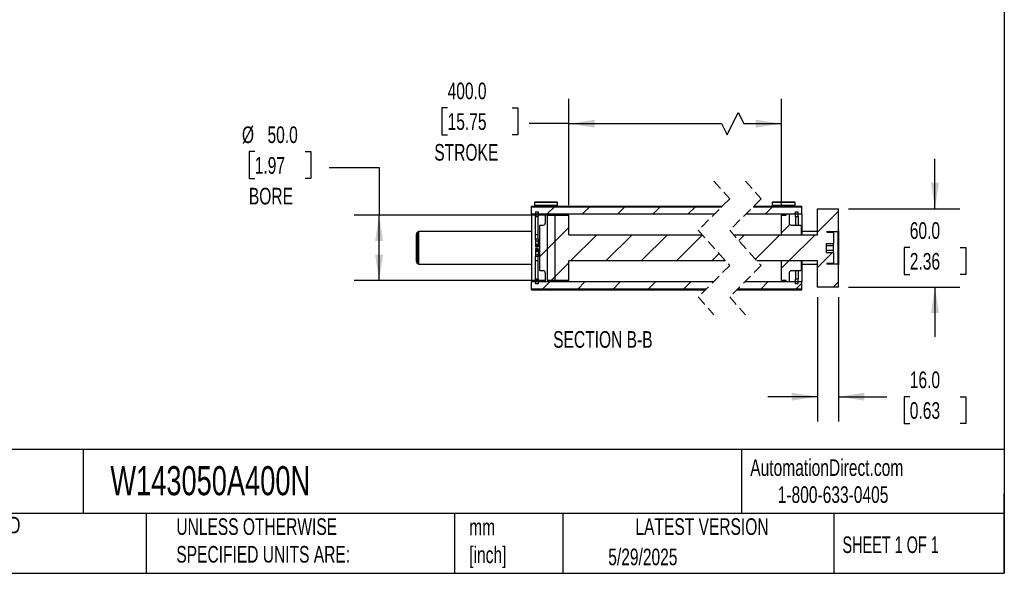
# Model space of a CAD drawing. Header units: millimetres. Extents: x 38 to 1638, y 38 to 1257.
# Tile 4 of 6: x 886 to 1638, y 38 to 461. Entities that reach past the tile are written whole.
import ezdxf

# ---------------------------------------------------------------- set-up
doc = ezdxf.new("R2010")
doc.units = ezdxf.units.MM
doc.header["$LTSCALE"] = 6
doc.linetypes.add('SLD-Dashed', pattern=[1.905, 1.27, -0.635])
doc.linetypes.add('SLD-Solid', pattern=[0])
doc.layers.add('DIMENSIONS', color=140, linetype='SLD-Solid', lineweight=25)
doc.layers.add('TEXT', color=140, linetype='SLD-Solid', lineweight=25)
doc.layers.add('HATCH', color=6, linetype='SLD-Solid')
doc.styles.add('SLDTEXTSTYLE0', font='TXT', dxfattribs={"width": 0.7})
doc.styles.add('SLDTEXTSTYLE1', font='TXT', dxfattribs={"width": 0.65})
doc.dimstyles.new('SLDDIMSTYLE0', dxfattribs={"dimtxt": 12.948047, "dimasz": 19.812, "dimexe": 0, "dimexo": 0.0625, "dimgap": 3.237012, "dimtad": 0, "dimtih": 1, "dimtoh": 1, "dimrnd": 1e-09, "dimzin": 4, "dimdsep": 46, "dimtxsty": 'SLDTEXTSTYLE0', "dimsah": 1, "dimcen": 0.09, "dimadec": 0, "dimazin": 1, "dimtfac": 1, "dimtmove": 0, "dimatfit": 0, "dimfxl": 0, "dimfrac": 2, "dimtolj": 1, "dimtzin": 12, "dimarcsym": 0})
doc.dimstyles.new('SLDDIMSTYLE1', dxfattribs={"dimtxt": 12.948047, "dimasz": 19.812, "dimexe": 0, "dimexo": 0.0625, "dimgap": 3.237012, "dimtad": 0, "dimtih": 1, "dimtoh": 1, "dimrnd": 1e-09, "dimzin": 4, "dimdsep": 46, "dimtxsty": 'SLDTEXTSTYLE0', "dimsah": 1, "dimcen": 0.09, "dimadec": 0, "dimazin": 1, "dimtfac": 1, "dimtofl": 0, "dimtmove": 0, "dimatfit": 3, "dimfxl": 0, "dimfrac": 2, "dimtolj": 1, "dimtzin": 12, "dimarcsym": 0})

# ---------------------------------------------------------------- blocks, each defined once
blk = doc.blocks.new('_D_36')
at = {"layer": 'DIMENSIONS'}
for p, q in [((1065.54, 360.51), (1061.2, 360.51)), ((1061.2, 360.51), (1061.2, 339.93)), ((1104.02, 360.51), (1108.37, 360.51)), ((1108.37, 360.51), (1108.37, 339.93)), ((1122.49, 348.4), (1160.59, 348.4)), ((1160.59, 348.4), (1160.59, 311.89)), ((1061.2, 339.93), (1065.54, 339.93)), ((1108.37, 339.93), (1104.02, 339.93)), ((1287.43, 311.89), (1141.54, 311.89)), ((1160.59, 261.89), (1160.59, 311.89)), ((1287.43, 261.89), (1141.54, 261.89))]:
    blk.add_line(p, q, dxfattribs=at)
for points in [[(1160.59, 311.89), (1157.54, 292.07), (1163.63, 292.07)], [(1160.59, 261.89), (1163.63, 281.7), (1157.54, 281.7)]]:
    blk.add_solid(points, dxfattribs=at)
at = {"layer": 'DIMENSIONS', "char_height": 12.7, "attachment_point": 1, "style": 'SLDTEXTSTYLE0'}
for s, insert in [('%%c', (1055.77, 379.78)), ('50.0', (1075.32, 379.78)), ('1.97', (1065.54, 356.3)), ('BORE', (1061.06, 332.83))]:
    blk.add_mtext(s, dxfattribs=dict(at, insert=insert))
blk = doc.blocks.new('_D_37')
at = {"layer": 'DIMENSIONS'}
for p, q in [((1305.55, 319.51), (1305.55, 400.94)), ((1468.16, 319.51), (1468.16, 400.94)), ((1212.92, 394), (1208.57, 394)), ((1208.57, 394), (1208.57, 373.42)), ((1262.17, 394), (1266.52, 394)), ((1266.52, 394), (1266.52, 373.42)), ((1426.53, 373.42), (1435, 390.35)), ((1435, 390.35), (1439.23, 381.89)), ((1305.55, 381.89), (1275.23, 381.89)), ((1305.55, 381.89), (1422.3, 381.89)), ((1422.3, 381.89), (1426.53, 373.42)), ((1439.23, 381.89), (1468.16, 381.89)), ((1208.57, 373.42), (1212.92, 373.42)), ((1266.52, 373.42), (1262.17, 373.42))]:
    blk.add_line(p, q, dxfattribs=at)
for points in [[(1305.55, 381.89), (1325.36, 378.84), (1325.36, 384.93)], [(1468.16, 381.89), (1448.35, 384.93), (1448.35, 378.84)]]:
    blk.add_solid(points, dxfattribs=at)
at = {"layer": 'DIMENSIONS', "char_height": 12.7, "attachment_point": 1, "style": 'SLDTEXTSTYLE0'}
for s, insert in [('400.0', (1212.92, 413.27)), ('15.75', (1212.92, 389.79)), ('STROKE', (1202.76, 366.31))]:
    blk.add_mtext(s, dxfattribs=dict(at, insert=insert))
blk = doc.blocks.new('_D_38')
at = {"layer": 'DIMENSIONS'}
for p, q in [((1585.32, 316.89), (1585.32, 354.99)), ((1519.28, 316.89), (1604.37, 316.89)), ((1566.08, 287.23), (1561.73, 287.23)), ((1561.73, 287.23), (1561.73, 266.65)), ((1604.56, 287.23), (1608.91, 287.23)), ((1608.91, 287.23), (1608.91, 266.65)), ((1561.73, 266.65), (1566.08, 266.65)), ((1608.91, 266.65), (1604.56, 266.65)), ((1519.28, 256.89), (1604.37, 256.89)), ((1585.32, 256.89), (1585.32, 218.79))]:
    blk.add_line(p, q, dxfattribs=at)
for points in [[(1585.32, 316.89), (1588.37, 336.7), (1582.27, 336.7)], [(1585.32, 256.89), (1582.27, 237.07), (1588.37, 237.07)]]:
    blk.add_solid(points, dxfattribs=at)
at = {"layer": 'DIMENSIONS', "char_height": 12.7, "attachment_point": 1, "style": 'SLDTEXTSTYLE0'}
for s, insert in [('60.0', (1566.08, 306.5)), ('2.36', (1566.08, 283.02))]:
    blk.add_mtext(s, dxfattribs=dict(at, insert=insert))
blk = doc.blocks.new('_D_39')
at = {"layer": 'DIMENSIONS'}
for p, q in [((1495.66, 249.27), (1495.66, 154.09)), ((1511.66, 249.27), (1511.66, 154.09)), ((1495.66, 173.14), (1457.56, 173.14)), ((1511.66, 173.14), (1548.54, 173.14)), ((1566.08, 173.14), (1561.73, 173.14)), ((1561.73, 173.14), (1561.73, 152.57)), ((1604.56, 173.14), (1608.91, 173.14)), ((1608.91, 173.14), (1608.91, 152.57)), ((1561.73, 152.57), (1566.08, 152.57)), ((1608.91, 152.57), (1604.56, 152.57))]:
    blk.add_line(p, q, dxfattribs=at)
for points in [[(1495.66, 173.14), (1475.85, 176.19), (1475.85, 170.1)], [(1511.66, 173.14), (1531.47, 170.1), (1531.47, 176.19)]]:
    blk.add_solid(points, dxfattribs=at)
at = {"layer": 'DIMENSIONS', "char_height": 12.7, "attachment_point": 1, "style": 'SLDTEXTSTYLE0'}
for s, insert in [('16.0', (1566.08, 192.41)), ('0.63', (1566.08, 168.94))]:
    blk.add_mtext(s, dxfattribs=dict(at, insert=insert))
blk = doc.blocks.new('SW_HATCH_1')
at = {"layer": 'HATCH', "color": 0}
for p, q in [((-166.72, 0), (-172.23, -5.51)), ((-139.78, 0), (-145.29, -5.51)), ((-112.84, 0), (-118.35, -5.51)), ((-85.9, 0), (-91.41, -5.51)), ((-58.96, 0), (-64.46, -5.51)), ((0, 0), (-5.51, -5.51)), ((-172.23, -5.51), (-173.73, -7.01)), ((22.38, -4.57), (21.43, -5.51)), ((50.38, -3.51), (34.38, -19.51)), ((13.23, -13.71), (6.88, -20.07)), ((-155.73, -15.95), (-172.23, -32.45)), ((-134.35, -21.51), (-154.35, -41.51)), ((-107.41, -21.51), (-127.41, -41.51)), ((-80.46, -21.51), (-100.46, -41.51)), ((-53.62, -21.6), (-73.52, -41.51)), ((-21.51, -21.51), (-25.85, -25.85)), ((5.43, -21.51), (-13.18, -40.12)), ((32.38, -21.51), (12.38, -41.51)), ((-166.23, -26.45), (-178.23, -38.45)), ((-40.95, -35.87), (-46.58, -41.51)), ((45.85, -34.97), (34.38, -46.45)), ((-155.73, -42.89), (-169.35, -56.51)), ((12.38, -41.51), (6.88, -47.01)), ((-170.35, -57.51), (-175.85, -63.01)), ((-166.23, -53.39), (-170.35, -57.51)), ((-143.41, -57.51), (-148.91, -63.01)), ((-116.46, -57.51), (-121.97, -63.01)), ((-89.52, -57.51), (-95.03, -63.01)), ((-62.58, -57.51), (-68.09, -63.01)), ((-3.62, -57.51), (-9.13, -63.01)), ((22.38, -58.45), (17.81, -63.01)), ((50.38, -57.39), (46.26, -61.51))]:
    blk.add_line(p, q, dxfattribs=at)

msp = doc.modelspace()

# ---------------------------------------------------------------- linework, layer by layer
at = {"color": 7, "linetype": 'SLD-Dashed', "lineweight": 18}
for p, q in [((1416.461, 337.936), (1428.461, 324.411)), ((1440.461, 337.936), (1452.461, 324.411)), ((1428.461, 324.411), (1404.461, 300.411)), ((1452.461, 324.411), (1428.461, 300.411)), ((1404.461, 300.411), (1428.461, 273.361)), ((1428.461, 300.411), (1452.461, 273.361)), ((1428.461, 273.361), (1404.461, 249.361)), ((1452.461, 273.361), (1428.461, 249.361)), ((1404.461, 249.361), (1416.461, 235.836)), ((1428.461, 249.361), (1440.461, 235.836))]:
    msp.add_line(p, q, dxfattribs=at)
for p, q in [((1277.053, 318.886), (1394.934, 318.886)), ((1277.053, 318.392), (1277.053, 318.886)), ((1277.053, 318.392), (1422.442, 318.392)), ((1277.053, 312.886), (1277.053, 318.392)), ((1279.503, 321.886), (1279.203, 321.586)), ((1279.203, 321.586), (1279.203, 319.186)), ((1296.903, 321.586), (1279.203, 321.586)), ((1279.203, 319.186), (1279.503, 318.886)), ((1296.903, 319.186), (1279.203, 319.186)), ((1296.603, 321.886), (1279.503, 321.886)), ((1296.903, 321.586), (1296.603, 321.886)), ((1296.603, 318.886), (1296.903, 319.186)), ((1296.903, 319.186), (1296.903, 321.586)), ((1399.172, 318.886), (1422.936, 318.886)), ((1446.442, 318.392), (1483.663, 318.392)), ((1446.936, 318.886), (1457.544, 318.886)), ((1461.113, 321.886), (1460.813, 321.586)), ((1460.813, 321.586), (1460.813, 319.186)), ((1478.513, 321.586), (1460.813, 321.586)), ((1460.813, 319.186), (1461.113, 318.886)), ((1478.513, 319.186), (1460.813, 319.186)), ((1478.213, 321.886), (1461.113, 321.886)), ((1461.782, 318.886), (1483.663, 318.886)), ((1478.513, 321.586), (1478.213, 321.886)), ((1478.213, 318.886), (1478.513, 319.186)), ((1478.513, 319.186), (1478.513, 321.586)), ((1483.663, 318.392), (1483.663, 318.886)), ((1483.663, 312.886), (1483.663, 318.392)), ((1495.663, 296.886), (1495.663, 316.886)), ((1495.663, 316.886), (1511.663, 316.886)), ((1511.663, 299.886), (1511.663, 316.886)), ((1277.053, 312.886), (1416.936, 312.886)), ((1277.053, 312.886), (1277.053, 260.886)), ((1280.053, 314.386), (1282.053, 314.386)), ((1280.053, 314.386), (1280.053, 310.856)), ((1280.053, 310.856), (1282.053, 310.856)), ((1280.053, 296.774), (1280.053, 310.856)), ((1282.053, 314.386), (1282.053, 310.856)), ((1282.053, 296.774), (1282.053, 310.856)), ((1287.553, 312.886), (1287.553, 305.886)), ((1287.553, 312.886), (1292.453, 312.886)), ((1289.053, 311.886), (1289.053, 261.886)), ((1289.053, 311.886), (1305.553, 311.886)), ((1292.453, 311.886), (1292.453, 312.886)), ((1292.453, 311.886), (1295.053, 311.886)), ((1295.053, 261.886), (1295.053, 311.886)), ((1305.553, 296.886), (1305.553, 311.886)), ((1440.936, 312.886), (1483.663, 312.886)), ((1468.163, 311.886), (1471.513, 311.886)), ((1468.163, 296.886), (1468.163, 311.886)), ((1471.513, 312.886), (1473.913, 312.886)), ((1471.513, 311.886), (1471.513, 312.886)), ((1473.913, 312.886), (1473.913, 305.886)), ((1478.663, 314.386), (1480.663, 314.386)), ((1478.663, 310.856), (1478.663, 314.386)), ((1478.663, 310.856), (1480.663, 310.856)), ((1478.663, 310.856), (1478.663, 304.386)), ((1480.663, 310.856), (1480.663, 314.386)), ((1480.663, 310.856), (1480.663, 304.386)), ((1483.663, 312.886), (1483.663, 296.886)), ((1283.053, 303.886), (1283.553, 304.386)), ((1283.053, 303.886), (1283.053, 269.886)), ((1283.553, 304.386), (1286.053, 304.386)), ((1475.413, 304.386), (1482.663, 304.386)), ((1482.663, 304.386), (1483.163, 303.886)), ((1483.163, 303.886), (1483.163, 296.886)), ((1189.053, 276.407), (1189.053, 297.365)), ((1191.053, 299.386), (1189.803, 298.664)), ((1189.803, 275.108), (1189.803, 298.664)), ((1277.053, 299.386), (1191.053, 299.386)), ((1191.053, 274.386), (1191.053, 299.386)), ((1282.053, 296.774), (1280.053, 296.774)), ((1280.053, 293.512), (1280.053, 296.774)), ((1282.053, 293.512), (1280.053, 293.512)), ((1280.053, 293.512), (1280.053, 292.082)), ((1282.053, 293.512), (1282.053, 296.774)), ((1282.053, 293.512), (1282.053, 292.082)), ((1305.553, 296.886), (1407.588, 296.886)), ((1431.588, 296.886), (1495.663, 296.886)), ((1468.163, 296.886), (1483.163, 296.886)), ((1495.663, 299.386), (1483.663, 299.386)), ((1502.663, 299.386), (1511.163, 299.386)), ((1502.663, 299.386), (1502.663, 298.886)), ((1502.663, 298.886), (1507.163, 298.886)), ((1507.163, 298.886), (1507.663, 298.386)), ((1507.663, 298.386), (1507.663, 290.35)), ((1511.163, 299.386), (1511.663, 299.886)), ((1511.163, 299.386), (1511.163, 274.386)), ((1511.663, 299.886), (1511.663, 273.886)), ((1282.053, 292.082), (1280.053, 292.082)), ((1280.053, 292.082), (1280.053, 289.552)), ((1282.053, 289.552), (1280.053, 289.552)), ((1280.053, 289.552), (1280.053, 288.531)), ((1282.053, 288.531), (1280.053, 288.531)), ((1280.053, 288.531), (1280.053, 287.698)), ((1280.053, 287.698), (1282.053, 287.698)), ((1282.053, 286.073), (1280.053, 286.073)), ((1280.053, 286.073), (1280.053, 285.241)), ((1282.053, 292.082), (1282.053, 289.552)), ((1282.053, 289.552), (1282.053, 288.531)), ((1282.053, 288.531), (1282.053, 287.698)), ((1282.053, 286.073), (1282.053, 285.241)), ((1502.163, 290.35), (1507.663, 290.35)), ((1502.163, 290.35), (1502.163, 283.422)), ((1502.163, 288.618), (1507.663, 288.618)), ((1507.663, 288.618), (1507.663, 290.35)), ((1507.663, 285.154), (1507.663, 288.618)), ((1282.053, 285.241), (1280.053, 285.241)), ((1280.053, 285.241), (1280.053, 284.219)), ((1282.053, 284.219), (1280.053, 284.219)), ((1280.053, 284.219), (1280.053, 281.69)), ((1282.053, 281.69), (1280.053, 281.69)), ((1280.053, 281.69), (1280.053, 280.26)), ((1282.053, 280.26), (1280.053, 280.26)), ((1280.053, 276.998), (1280.053, 280.26)), ((1282.053, 285.241), (1282.053, 284.219)), ((1282.053, 284.219), (1282.053, 281.69)), ((1282.053, 281.69), (1282.053, 280.26)), ((1282.053, 276.998), (1282.053, 280.26)), ((1502.163, 285.154), (1507.663, 285.154)), ((1502.163, 283.422), (1507.663, 283.422)), ((1507.663, 283.422), (1507.663, 285.154)), ((1507.663, 283.422), (1507.663, 275.386)), ((1189.803, 275.108), (1191.053, 274.386)), ((1191.053, 274.386), (1277.053, 274.386)), ((1282.053, 276.998), (1280.053, 276.998)), ((1280.053, 262.916), (1280.053, 276.998)), ((1282.053, 262.916), (1282.053, 276.998)), ((1425.333, 276.886), (1305.553, 276.886)), ((1305.553, 261.886), (1305.553, 276.886)), ((1495.663, 276.886), (1449.333, 276.886)), ((1468.163, 261.886), (1468.163, 276.886)), ((1483.163, 276.886), (1468.163, 276.886)), ((1483.163, 276.886), (1483.163, 269.886)), ((1483.663, 276.886), (1483.663, 260.886)), ((1483.663, 274.386), (1495.663, 274.386)), ((1495.663, 256.886), (1495.663, 276.886)), ((1507.163, 274.886), (1502.663, 274.886)), ((1502.663, 274.886), (1502.663, 274.386)), ((1511.163, 274.386), (1502.663, 274.386)), ((1507.663, 275.386), (1507.163, 274.886)), ((1511.663, 273.886), (1511.163, 274.386)), ((1511.663, 256.886), (1511.663, 273.886)), ((1283.553, 269.386), (1283.053, 269.886)), ((1286.053, 269.386), (1283.553, 269.386)), ((1287.553, 267.886), (1287.553, 260.886)), ((1473.913, 267.886), (1473.913, 260.886)), ((1482.663, 269.386), (1475.413, 269.386)), ((1478.663, 269.386), (1478.663, 262.916)), ((1480.663, 269.386), (1480.663, 262.916)), ((1483.163, 269.886), (1482.663, 269.386)), ((1415.986, 260.886), (1277.053, 260.886)), ((1277.053, 255.38), (1277.053, 260.886)), ((1280.053, 262.916), (1280.053, 259.386)), ((1282.053, 262.916), (1280.053, 262.916)), ((1282.053, 259.386), (1280.053, 259.386)), ((1282.053, 262.916), (1282.053, 259.386)), ((1292.453, 260.886), (1287.553, 260.886)), ((1305.553, 261.886), (1289.053, 261.886)), ((1295.053, 261.886), (1292.453, 261.886)), ((1292.453, 260.886), (1292.453, 261.886)), ((1483.663, 260.886), (1439.986, 260.886)), ((1471.513, 261.886), (1468.163, 261.886)), ((1471.513, 260.886), (1471.513, 261.886)), ((1473.913, 260.886), (1471.513, 260.886)), ((1478.663, 259.386), (1478.663, 262.916)), ((1480.663, 262.916), (1478.663, 262.916)), ((1480.663, 259.386), (1478.663, 259.386)), ((1480.663, 259.386), (1480.663, 262.916)), ((1483.663, 255.38), (1483.663, 260.886)), ((1511.663, 256.886), (1495.663, 256.886)), ((1410.479, 255.38), (1277.053, 255.38)), ((1277.053, 254.886), (1277.053, 255.38)), ((1277.053, 254.886), (1409.986, 254.886)), ((1433.986, 254.886), (1483.663, 254.886)), ((1483.663, 255.38), (1434.479, 255.38)), ((1483.663, 254.886), (1483.663, 255.38))]:
    msp.add_line(p, q)
for centre, start, end in [((1286.053, 305.886), 269.999495, 0.000648), ((1475.413, 305.886), 180.000324, 270.000103), ((1190.553, 297.365), 119.999011, 180.000659), ((1190.553, 276.407), 179.999311, 240.001056), ((1286.053, 267.886), 359.999403, 90.000384), ((1475.413, 267.886), 90.000019, 179.999626)]:
    msp.add_arc(centre, 1.5, start, end)
for points in [[(1394.934, 318.886), (1395.598, 318.873), (1397.011, 318.845), (1398.424, 318.872), (1399.172, 318.886)], [(1457.544, 318.886), (1458.208, 318.873), (1459.621, 318.845), (1461.034, 318.872), (1461.782, 318.886)]]:
    msp.add_open_spline(points, degree=3, knots=[0, 0, 0, 0, 0.4706278, 1, 1, 1, 1])
at = {"layer": 'TEXT'}
for p, q in [((1638.3, 1257.3), (1638.3, 38.1)), ((1638.3, 132.757), (38.1, 132.757)), ((934.553, 132.757), (934.553, 83.82)), ((1437.452, 132.757), (1437.452, 83.82)), ((1638.3, 38.1), (1638.3, 99.06)), ((1638.3, 83.82), (38.1, 83.82)), ((982.681, 83.82), (982.681, 38.1)), ((1218.146, 83.82), (1218.146, 38.1)), ((1300.873, 83.82), (1300.873, 38.1)), ((1508.092, 83.82), (1508.092, 38.1)), ((38.1, 38.1), (1638.3, 38.1))]:
    msp.add_line(p, q, dxfattribs=at)

# ---------------------------------------------------------------- block references
at = {"layer": 'HATCH'}
msp.add_blockref('SW_HATCH_1', (1461.287, 318.392), dxfattribs=at)

# ---------------------------------------------------------------- texts
at = {"layer": 'TEXT'}
for s, insert, char_height, attachment_point, style in [('SECTION B-B', (1331.566, 223.249), 12.7, 2, 'SLDTEXTSTYLE0'), ('W143050A400N', (955.246, 120.038), 22.225, 1, 'SLDTEXTSTYLE0'), ('AutomationDirect.com', (1444.17, 125.259), 12.7, 1, 'SLDTEXTSTYLE0'), ('1-800-633-0405', (1465.149, 104.622), 12.7, 1, 'SLDTEXTSTYLE0'), ('METRIC UNITS USED ^JFOR PART DESIGN', (765.626, 81.335), 12.7, 1, 'SLDTEXTSTYLE0'), ('UNLESS OTHERWISE ^JSPECIFIED UNITS ARE:', (1005.647, 80.163), 12.7, 1, 'SLDTEXTSTYLE0'), ('mm^J[inch]', (1229.443, 79.783), 12.7, 1, 'SLDTEXTSTYLE0'), ('LATEST VERSION', (1407.313, 80.184), 12.7, 2, 'SLDTEXTSTYLE0'), ('SHEET 1 OF 1', (1514.648, 66.309), 12.7, 1, 'SLDTEXTSTYLE1'), ('5/29/2025', (1335.677, 56.983), 12.7, 1, 'SLDTEXTSTYLE0')]:
    msp.add_mtext(s, dxfattribs=dict(at, insert=insert, char_height=char_height, attachment_point=attachment_point, style=style))

# ---------------------------------------------------------------- dimensions: what is measured, and where the dimension line sits
at = {"layer": 'DIMENSIONS'}
dim = msp.add_linear_dim(base=(1468.163, 381.886), p1=(1305.553, 311.886), p2=(1468.163, 311.886), text='400.0\\PSTROKE', dimstyle='SLDDIMSTYLE1', dxfattribs=at)
dim.commit()
dim.dimension.update_dxf_attribs({"geometry": '_D_37', "text_midpoint": (1237.546, 381.886), "dimtype": 160})
dim = msp.add_linear_dim(base=(1160.586, 311.886), p1=(1295.053, 261.886), p2=(1295.053, 311.886), angle=90, text='%%c<>\\PBORE', dimstyle='SLDDIMSTYLE1', dxfattribs=at)
dim.commit()
dim.dimension.update_dxf_attribs({"geometry": '_D_36', "text_midpoint": (1160.586, 348.4), "dimtype": 160})
dim = msp.add_linear_dim(base=(1585.32, 316.886), p1=(1511.663, 256.886), p2=(1511.663, 316.886), angle=90, dimstyle='SLDDIMSTYLE0', dxfattribs=at)
dim.commit()
dim.dimension.update_dxf_attribs({"geometry": '_D_38', "text_midpoint": (1585.32, 287.227), "dimtype": 160})
dim = msp.add_linear_dim(base=(1495.663, 173.144), p1=(1511.663, 256.886), p2=(1495.663, 256.886), dimstyle='SLDDIMSTYLE0', dxfattribs=at)
dim.commit()
dim.dimension.update_dxf_attribs({"geometry": '_D_39', "text_midpoint": (1585.32, 173.144), "dimtype": 160})

doc.saveas('drawing.dxf')
